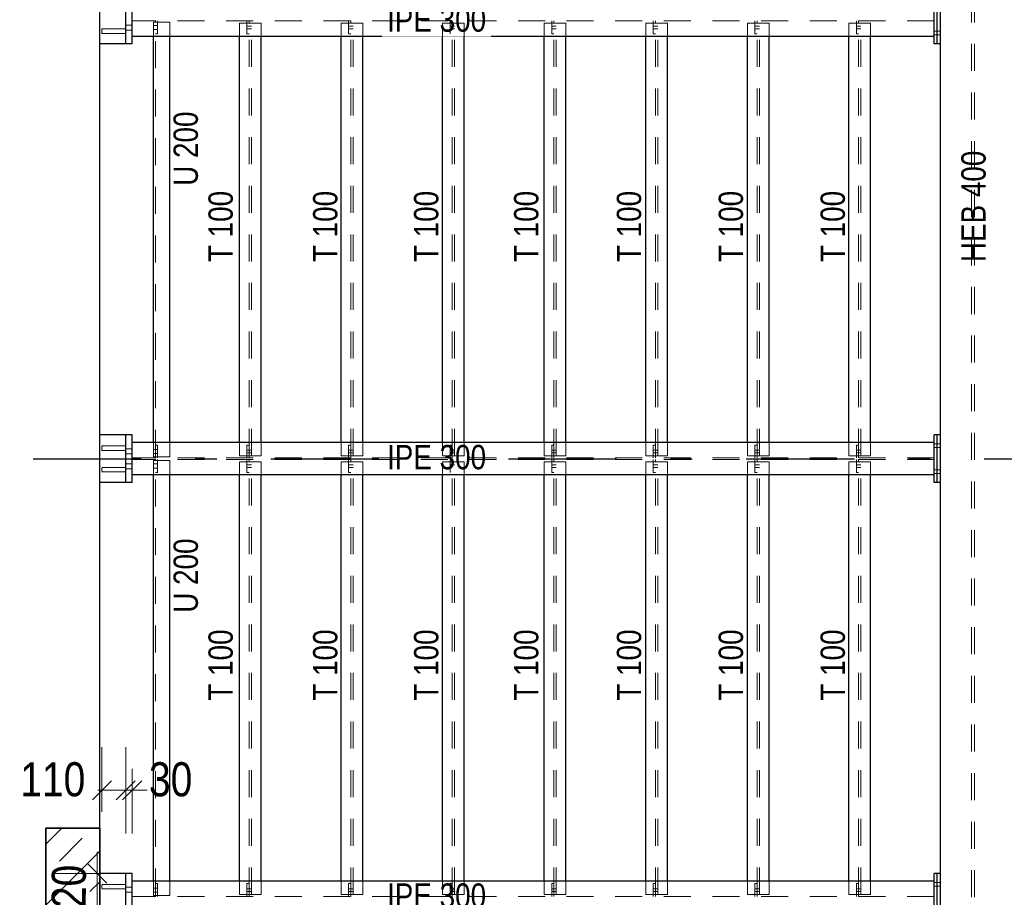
# Model space of a CAD drawing. Header units: millimetres. Extents: x -39 to 84, y 0 to 66.
# Tile 9 of 92: x -21.01 to -16.45, y 24.55 to 28.61. Entities that reach past the tile are written whole.
import ezdxf

# ---------------------------------------------------------------- set-up
doc = ezdxf.new("R2010")
doc.units = ezdxf.units.MM
doc.linetypes.add('DASHDOTX2', pattern=[2, 1, -0.5, 0, -0.5])
doc.linetypes.add('HIDDEN', pattern=[0.375, 0.25, -0.125])
doc.layers.add('Achsen', color=7, linetype='Continuous', lineweight=20)
doc.layers.add('Schraffuren', color=7, linetype='Continuous', lineweight=20)
doc.styles.add('Arial Narrow', font='ARIALN.TTF')
doc.dimstyles.new('Arch_Strakon_dimstyle', dxfattribs={"dimtxt": 15.75, "dimasz": 1, "dimexe": 1.25, "dimexo": 0.0625, "dimgap": 1, "dimtad": 0, "dimdec": 5, "dimzin": 12, "dimdsep": 46, "dimtxsty": 'Arial Narrow', "dimblk": 'Arrowhead_Tick', "dimsah": 1, "dimcen": 0, "dimse1": 1, "dimse2": 1, "dimclrd": 6, "dimclrt": 2, "dimazin": 0, "dimtfac": 1, "dimtdec": 4, "dimtmove": 0, "dimatfit": 3, "dimldrblk": 'NONE', "dimfxl": 1, "dimtvp": 1, "dimtolj": 1, "dimtzin": 0, "dimlwd": 13, "dimarcsym": 2})

# ---------------------------------------------------------------- blocks, each defined once
blk = doc.blocks.new('Arrowhead_Tick')
at = {"color": 0, "linetype": 'Continuous', "lineweight": -2}
for p, q in [((0, 20), (0, -10)), ((-1, 0), (0, 0)), ((10, 0), (0, 0))]:
    blk.add_line(p, q, dxfattribs=at)
at = {"color": 2, "linetype": 'Continuous', "lineweight": 35}
blk.add_line((4.42, 4.42), (-4.42, -4.42), dxfattribs=at)
blk = doc.blocks.new('*D131')
at = {"layer": 'Achsen', "color": 6, "linetype": 'Continuous', "lineweight": 13}
for p, q in [((-20.6371, 25.0411), (-20.6471, 25.0411)), ((-20.6271, 25.0411), (-20.5171, 25.0411)), ((-20.5071, 25.0411), (-20.4971, 25.0411))]:
    blk.add_line(p, q, dxfattribs=at)
at = {"layer": 'Defpoints', "color": 0}
for p in [(-20.5171, 25.0411), (-20.6271, 24.6559), (-20.5171, 24.6559)]:
    blk.add_point(p, dxfattribs=at)
at = {"layer": 'Achsen', "color": 6, "lineweight": 13, "xscale": 0.01, "yscale": 0.01, "zscale": 0.01}
blk.add_blockref('Arrowhead_Tick', (-20.6271, 25.0411), dxfattribs=at)
at = {"layer": 'Achsen', "color": 6, "lineweight": 13, "xscale": 0.01, "yscale": 0.01, "zscale": 0.01, "rotation": 180}
blk.add_blockref('Arrowhead_Tick', (-20.5171, 25.0411), dxfattribs=at)
at = {"layer": 'Achsen', "color": 2, "lineweight": 35, "insert": (-20.8547, 25.0911), "char_height": 0.1575, "attachment_point": 5, "style": 'Arial Narrow'}
blk.add_mtext('\\A1;110', dxfattribs=at)
blk = doc.blocks.new('_None')
blk = doc.blocks.new('*D132')
at = {"layer": 'Achsen', "color": 6, "linetype": 'Continuous', "lineweight": 13}
blk.add_line((-20.6491, 24.446), (-20.649, 24.646), dxfattribs=at)
at = {"layer": 'Defpoints', "color": 0}
for p in [(-20.649, 24.656), (-20.5171, 24.6559), (-20.5174, 24.4359)]:
    blk.add_point(p, dxfattribs=at)
at = {"layer": 'Achsen', "color": 6, "lineweight": 13, "xscale": 0.01, "yscale": 0.01, "zscale": 0.01}
for p, rotation in [((-20.649, 24.656), 89.96093470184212), ((-20.6491, 24.436), 269.9609347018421)]:
    blk.add_blockref('Arrowhead_Tick', p, dxfattribs=dict(at, rotation=rotation))
at = {"layer": 'Achsen', "color": 2, "lineweight": 35, "insert": (-20.7795, 24.5461), "char_height": 0.1575, "attachment_point": 5, "rotation": 89.9609, "style": 'Arial Narrow'}
blk.add_mtext('\\A1;220', dxfattribs=at)
blk = doc.blocks.new('*D133')
at = {"layer": 'Achsen', "color": 6, "linetype": 'Continuous', "lineweight": 13}
for p, q in [((-20.5274, 25.0411), (-20.5374, 25.0411)), ((-20.5174, 25.0411), (-20.4874, 25.0411)), ((-20.4774, 25.0411), (-20.4674, 25.0411))]:
    blk.add_line(p, q, dxfattribs=at)
at = {"layer": 'Defpoints', "color": 0}
for p in [(-20.4874, 25.0411), (-20.5174, 24.4359), (-20.4874, 24.4359)]:
    blk.add_point(p, dxfattribs=at)
at = {"layer": 'Achsen', "color": 6, "lineweight": 13, "xscale": 0.01, "yscale": 0.01, "zscale": 0.01}
blk.add_blockref('Arrowhead_Tick', (-20.5174, 25.0411), dxfattribs=at)
at = {"layer": 'Achsen', "color": 6, "lineweight": 13, "xscale": 0.01, "yscale": 0.01, "zscale": 0.01, "rotation": 180}
blk.add_blockref('Arrowhead_Tick', (-20.4874, 25.0411), dxfattribs=at)
at = {"layer": 'Achsen', "color": 2, "lineweight": 35, "insert": (-20.3094, 25.0911), "char_height": 0.1575, "attachment_point": 5, "style": 'Arial Narrow'}
blk.add_mtext('\\A1;30', dxfattribs=at)

msp = doc.modelspace()

# ---------------------------------------------------------------- hatches: boundary and pattern name
at = {"layer": 'Schraffuren', "lineweight": 13}
h = msp.add_hatch(dxfattribs=at)
h.set_pattern_fill('bB', color=6, scale=0.01, angle=45, style=0, pattern_type=2)
h.set_pattern_definition([(45, (0, 0), (-0.1414214, 0.1414214), [0.15, -0.1]), (45, (-0.07071, 0.07071), (-0.1414214, 0.1414214), [])])
h.paths.add_polyline_path([(-20.8870713, 24.0659239), (-20.6370713, 24.0659239), (-20.6370713, 24.865924), (-20.8870713, 24.865924)])

# ---------------------------------------------------------------- linework, layer by layer
at = {"color": 6, "linetype": 'HIDDEN', "lineweight": 13, "ltscale": 0.5}
for p, q in [((-20.5170713, 28.4958999), (-20.5170713, 28.7158999)), ((-20.6271255, 28.5593729), (-20.6271255, 28.5627816)), ((-20.6271196, 28.5593921), (-20.6271195, 28.5627963)), ((-20.6270976, 28.565069), (-20.6270975, 28.5658643)), ((-20.5170713, 28.5658638), (-20.6270908, 28.5658643)), ((-20.6270841, 28.5658643), (-20.627084, 28.5650611)), ((-20.6270576, 28.5650611), (-20.6270575, 28.5627816)), ((-20.6268889, 28.565069), (-20.626889, 28.5627963)), ((-20.4873713, 28.5823999), (-20.5173713, 28.5824001)), ((-20.4873713, 28.5823999), (-20.5173713, 28.5824001)), ((-20.3885657, 28.5308999), (-20.3885657, 28.5973499)), ((-20.3135649, 28.5973499), (-20.3885649, 28.5973499)), ((-20.3800649, 28.5818499), (-20.3885649, 28.5818499)), ((-20.3800649, 28.5628499), (-20.3885649, 28.5628499)), ((-20.3800657, 28.5973499), (-20.3800657, 28.6023499)), ((-20.3800657, 26.5844499), (-20.3800657, 28.5973499)), ((-20.3700657, 28.5818499), (-20.3800649, 28.5818499)), ((-20.3700657, 28.5628499), (-20.3800649, 28.5628499)), ((-20.3700657, 28.5423499), (-20.3700657, 28.6023499)), ((-20.3135657, 28.5308999), (-20.3135657, 28.5973499)), ((-19.9910657, 28.5308999), (-19.9910657, 28.5923499)), ((-19.8910657, 28.5923499), (-19.9910657, 28.5923499)), ((-19.9565657, 28.5423499), (-19.9565657, 28.6023499)), ((-19.9465657, 28.5783257), (-19.9565657, 28.5783257)), ((-19.9465657, 28.5658611), (-19.9565657, 28.5658612)), ((-19.9465657, 28.5923499), (-19.9465657, 28.6023499)), ((-19.9465657, 26.5894499), (-19.9465657, 28.5923499)), ((-19.9355657, 28.5783258), (-19.9465657, 28.5783257)), ((-19.9355657, 28.5658611), (-19.9465657, 28.5658611)), ((-19.9355657, 26.5894499), (-19.9355657, 28.5923499)), ((-19.8910657, 28.5308999), (-19.8910657, 28.5923499)), ((-19.5210657, 28.5308999), (-19.5210657, 28.5923499)), ((-19.4210657, 28.5923499), (-19.5210657, 28.5923499)), ((-19.4865657, 28.5423499), (-19.4865657, 28.6023499)), ((-19.4765657, 28.5783279), (-19.4865657, 28.5783279)), ((-19.4765657, 28.5658589), (-19.4865657, 28.565859)), ((-19.4765657, 28.5923499), (-19.4765657, 28.6023499)), ((-19.4765657, 26.5894499), (-19.4765657, 28.5923499)), ((-19.4655657, 28.578328), (-19.4765657, 28.5783279)), ((-19.4655657, 28.5658589), (-19.4765657, 28.5658589)), ((-19.4655657, 26.5894499), (-19.4655657, 28.5923499)), ((-19.4210657, 28.5308999), (-19.4210657, 28.5923499)), ((-18.5810657, 28.5308999), (-18.5810657, 28.5923499)), ((-18.4810657, 28.5923499), (-18.5810657, 28.5923499)), ((-18.5465657, 28.5423499), (-18.5465657, 28.6023499)), ((-18.5365657, 28.5783323), (-18.5465657, 28.5783323)), ((-18.5365657, 28.5658545), (-18.5465657, 28.5658546)), ((-18.5365657, 28.5923499), (-18.5365657, 28.6023499)), ((-18.5365657, 26.5894499), (-18.5365657, 28.5923499)), ((-18.5255657, 28.5783324), (-18.5365657, 28.5783323)), ((-18.5255657, 28.5658545), (-18.5365657, 28.5658545)), ((-18.5255657, 26.5894499), (-18.5255657, 28.5923499)), ((-18.4810657, 28.5308999), (-18.4810657, 28.5923499)), ((-18.1110657, 28.5308999), (-18.1110657, 28.5923499)), ((-18.0110657, 28.5923499), (-18.1110657, 28.5923499)), ((-18.0765657, 28.5423499), (-18.0765657, 28.6023499)), ((-18.0665657, 28.5783346), (-18.0765657, 28.5783345)), ((-18.0665657, 28.5658523), (-18.0765657, 28.5658523)), ((-18.0665657, 28.5923499), (-18.0665657, 28.6023499)), ((-18.0665657, 26.5894499), (-18.0665657, 28.5923499)), ((-18.0555657, 28.5783346), (-18.0665657, 28.5783346)), ((-18.0555657, 28.5658522), (-18.0665657, 28.5658523)), ((-18.0555657, 26.5894499), (-18.0555657, 28.5923499)), ((-18.0110657, 28.5308999), (-18.0110657, 28.5923499)), ((-17.6410664, 28.5308999), (-17.6410664, 28.5923499)), ((-17.5410664, 28.5923499), (-17.6410664, 28.5923499)), ((-17.6065664, 28.5423499), (-17.6065664, 28.6023499)), ((-17.5965664, 28.5783368), (-17.6065664, 28.5783367)), ((-17.5965664, 28.5658501), (-17.6065664, 28.5658501)), ((-17.5965664, 28.5923499), (-17.5965664, 28.6023499)), ((-17.5965664, 26.5894499), (-17.5965664, 28.5923499)), ((-17.5855664, 28.5783368), (-17.5965664, 28.5783368)), ((-17.5855664, 28.56585), (-17.5965664, 28.5658501)), ((-17.5855664, 26.5894499), (-17.5855664, 28.5923499)), ((-17.5410664, 28.5308999), (-17.5410664, 28.5923499)), ((-17.1710649, 28.5308999), (-17.1710649, 28.5923499)), ((-17.0710649, 28.5923499), (-17.1710649, 28.5923499)), ((-17.1365649, 28.5423499), (-17.1365649, 28.6023499)), ((-17.1265649, 28.578339), (-17.1365649, 28.5783389)), ((-17.1265649, 28.5658479), (-17.1365649, 28.5658479)), ((-17.1265649, 28.5923499), (-17.1265649, 28.6023499)), ((-17.1265649, 26.5894499), (-17.1265649, 28.5923499)), ((-17.1155649, 28.578339), (-17.1265649, 28.578339)), ((-17.1155649, 28.5658478), (-17.1265649, 28.5658479)), ((-17.1155649, 26.5894499), (-17.1155649, 28.5923499)), ((-17.0710649, 28.5308999), (-17.0710649, 28.5923499)), ((-20.6271255, 28.5553539), (-20.6271255, 28.5593729)), ((-20.6271255, 28.5513365), (-20.6271255, 28.5553539)), ((-20.6271255, 28.5479471), (-20.6271255, 28.5513365)), ((-20.6271197, 28.5479323), (-20.6271197, 28.5513365)), ((-20.6270991, 28.5448643), (-20.627099, 28.5456596)), ((-20.5170713, 28.5448638), (-20.6270909, 28.5448643)), ((-20.6270828, 28.5456676), (-20.6270827, 28.5448643)), ((-20.6270573, 28.5479471), (-20.6270573, 28.5456676)), ((-20.6268893, 28.5479323), (-20.6268894, 28.5456596)), ((-20.4873713, 28.5593999), (-20.5173713, 28.5594001)), ((-20.4873713, 28.5593999), (-20.5173713, 28.5594001)), ((-20.3700657, 28.5423499), (-20.3800657, 28.5423499)), ((-19.9465657, 28.5423499), (-19.9565657, 28.5423499)), ((-19.4765657, 28.5423499), (-19.4865657, 28.5423499)), ((-19.0065657, 28.5423499), (-19.0165657, 28.5423499)), ((-18.5365657, 28.5423499), (-18.5465657, 28.5423499)), ((-18.0665657, 28.5423499), (-18.0765657, 28.5423499)), ((-17.5965664, 28.5423499), (-17.6065664, 28.5423499)), ((-17.1265649, 28.5423499), (-17.1365649, 28.5423499)), ((-16.7623713, 28.5543999), (-16.7773713, 28.5543999)), ((-16.7623713, 28.5373999), (-16.7773713, 28.5373999)), ((-16.7473713, 28.5543999), (-16.7623713, 28.5543999)), ((-16.7473713, 28.5373999), (-16.7623713, 28.5373999)), ((-20.5170713, 26.4658999), (-20.5170713, 26.6858999)), ((-20.3885657, 26.5844499), (-20.3885657, 26.6508999)), ((-20.3135657, 26.5844499), (-20.3135657, 26.6508999)), ((-19.9910657, 26.5894499), (-19.9910657, 26.6508999)), ((-19.8910657, 26.5894499), (-19.8910657, 26.6508999)), ((-19.5210657, 26.5894499), (-19.5210657, 26.6508999)), ((-19.4210657, 26.5894499), (-19.4210657, 26.6508999)), ((-18.5810657, 26.5894499), (-18.5810657, 26.6508999)), ((-18.4810657, 26.5894499), (-18.4810657, 26.6508999)), ((-18.1110657, 26.5894499), (-18.1110657, 26.6508999)), ((-18.0110657, 26.5894499), (-18.0110657, 26.6508999)), ((-17.6410664, 26.5894499), (-17.6410664, 26.6508999)), ((-17.5410664, 26.5894499), (-17.5410664, 26.6508999)), ((-17.1710649, 26.5894499), (-17.1710649, 26.6508999)), ((-17.0710649, 26.5894499), (-17.0710649, 26.6508999)), ((-20.6271461, 26.6179323), (-20.6271461, 26.6213365)), ((-20.627146, 26.6293921), (-20.6271459, 26.6327962)), ((-20.6271173, 26.6293728), (-20.6271173, 26.6327815)), ((-20.6271173, 26.6253539), (-20.6271173, 26.6293728)), ((-20.6271173, 26.6213365), (-20.6271173, 26.6253539)), ((-20.6271173, 26.617947), (-20.6271173, 26.6213365)), ((-20.6270918, 26.6148643), (-20.6270918, 26.6156596)), ((-20.6270904, 26.635069), (-20.6270903, 26.6358643)), ((-20.5170713, 26.6148638), (-20.6270904, 26.6148643)), ((-20.5170713, 26.6358637), (-20.6270903, 26.6358643)), ((-20.6270903, 26.6358643), (-20.6270902, 26.635061)), ((-20.627089, 26.6156675), (-20.627089, 26.6148643)), ((-20.627028, 26.635061), (-20.6270279, 26.6327815)), ((-20.6270277, 26.617947), (-20.6270277, 26.6156675)), ((-20.6269372, 26.6179323), (-20.6269373, 26.6156595)), ((-20.6269368, 26.635069), (-20.6269369, 26.6327962)), ((-20.4873713, 26.6223999), (-20.5173713, 26.6224001)), ((-20.4873713, 26.6223999), (-20.5173713, 26.6224001)), ((-20.3800649, 26.6189499), (-20.3885649, 26.6189499)), ((-20.3700657, 26.6394499), (-20.3800657, 26.6394499)), ((-20.3700657, 26.6189499), (-20.3800649, 26.6189499)), ((-20.3700657, 26.5794499), (-20.3700657, 26.6394499)), ((-19.9565657, 26.5794499), (-19.9565657, 26.6394499)), ((-19.9465657, 26.6394499), (-19.9565657, 26.6394499)), ((-19.9465657, 26.6154499), (-19.9565657, 26.6154499)), ((-19.9465657, 26.6034499), (-19.9565657, 26.6034499)), ((-19.9355657, 26.6154498), (-19.9465657, 26.6154499)), ((-19.9355657, 26.6034498), (-19.9465657, 26.6034499)), ((-19.4865657, 26.5794499), (-19.4865657, 26.6394499)), ((-19.4765657, 26.6394499), (-19.4865657, 26.6394499)), ((-19.4765657, 26.6154477), (-19.4865657, 26.6154477)), ((-19.4765657, 26.6034477), (-19.4865657, 26.6034477)), ((-19.4655657, 26.6154476), (-19.4765657, 26.6154477)), ((-19.4655657, 26.6034476), (-19.4765657, 26.6034477)), ((-18.5465657, 26.5794499), (-18.5465657, 26.6394499)), ((-18.5365657, 26.6394499), (-18.5465657, 26.6394499)), ((-18.5365657, 26.6154433), (-18.5465657, 26.6154433)), ((-18.5365657, 26.6034433), (-18.5465657, 26.6034433)), ((-18.5255657, 26.6154432), (-18.5365657, 26.6154433)), ((-18.5255657, 26.6034432), (-18.5365657, 26.6034433)), ((-18.0765657, 26.5794499), (-18.0765657, 26.6394499)), ((-18.0665657, 26.6394499), (-18.0765657, 26.6394499)), ((-18.0665657, 26.6154411), (-18.0765657, 26.6154411)), ((-18.0665657, 26.6034411), (-18.0765657, 26.6034411)), ((-18.0555657, 26.615441), (-18.0665657, 26.6154411)), ((-18.0555657, 26.603441), (-18.0665657, 26.6034411)), ((-17.6065664, 26.5794499), (-17.6065664, 26.6394499)), ((-17.5965664, 26.6394499), (-17.6065664, 26.6394499)), ((-17.5965664, 26.6154389), (-17.6065664, 26.6154389)), ((-17.5965664, 26.6034389), (-17.6065664, 26.6034389)), ((-17.5855664, 26.6154388), (-17.5965664, 26.6154389)), ((-17.5855664, 26.6034388), (-17.5965664, 26.6034389)), ((-17.1365649, 26.5794499), (-17.1365649, 26.6394499)), ((-17.1265649, 26.6394499), (-17.1365649, 26.6394499)), ((-17.1265649, 26.6154367), (-17.1365649, 26.6154367)), ((-17.1265649, 26.6034367), (-17.1365649, 26.6034367)), ((-17.1155649, 26.6154366), (-17.1265649, 26.6154367)), ((-17.1155649, 26.6034366), (-17.1265649, 26.6034367)), ((-16.7623713, 26.6443999), (-16.7773713, 26.6443999)), ((-16.7623713, 26.6273999), (-16.7773713, 26.6273999)), ((-16.7473713, 26.6443999), (-16.7623713, 26.6443999)), ((-16.7473713, 26.6273999), (-16.7623713, 26.6273999)), ((-20.4873713, 26.5993999), (-20.5173713, 26.5994001)), ((-20.4873713, 26.5993999), (-20.5173713, 26.5994001)), ((-20.3885657, 26.5008999), (-20.3885657, 26.5673499)), ((-20.3800649, 26.5999499), (-20.3885649, 26.5999499)), ((-20.3135649, 26.5844499), (-20.3885649, 26.5844499)), ((-20.3135649, 26.5673499), (-20.3885649, 26.5673499)), ((-20.3800657, 26.5794499), (-20.3800657, 26.5844499)), ((-20.3800657, 26.5673499), (-20.3800657, 26.5723499)), ((-20.3800657, 24.5544499), (-20.3800657, 26.5673499)), ((-20.3700657, 26.5999499), (-20.3800649, 26.5999499)), ((-20.3700657, 26.5123499), (-20.3700657, 26.5723499)), ((-20.3135657, 26.5008999), (-20.3135657, 26.5673499)), ((-19.8910657, 26.5894499), (-19.9910657, 26.5894499)), ((-19.9910657, 26.5008999), (-19.9910657, 26.5623499)), ((-19.8910657, 26.5623499), (-19.9910657, 26.5623499)), ((-19.9565657, 26.5123499), (-19.9565657, 26.5723499)), ((-19.9465657, 26.5794499), (-19.9465657, 26.5894499)), ((-19.9465657, 26.5623499), (-19.9465657, 26.5723499)), ((-19.9465657, 24.5594499), (-19.9465657, 26.5623499)), ((-19.9355657, 24.5594499), (-19.9355657, 26.5623499)), ((-19.8910657, 26.5008999), (-19.8910657, 26.5623499)), ((-19.4210657, 26.5894499), (-19.5210657, 26.5894499)), ((-19.5210657, 26.5008999), (-19.5210657, 26.5623499)), ((-19.4210657, 26.5623499), (-19.5210657, 26.5623499)), ((-19.4865657, 26.5123499), (-19.4865657, 26.5723499)), ((-19.4765657, 26.5794499), (-19.4765657, 26.5894499)), ((-19.4765657, 26.5623499), (-19.4765657, 26.5723499)), ((-19.4765657, 24.5594499), (-19.4765657, 26.5623499)), ((-19.4655657, 24.5594499), (-19.4655657, 26.5623499)), ((-19.4210657, 26.5008999), (-19.4210657, 26.5623499)), ((-18.4810657, 26.5894499), (-18.5810657, 26.5894499)), ((-18.5810657, 26.5008999), (-18.5810657, 26.5623499)), ((-18.4810657, 26.5623499), (-18.5810657, 26.5623499)), ((-18.5465657, 26.5123499), (-18.5465657, 26.5723499)), ((-18.5365657, 26.5794499), (-18.5365657, 26.5894499)), ((-18.5365657, 26.5623499), (-18.5365657, 26.5723499)), ((-18.5365657, 24.5594499), (-18.5365657, 26.5623499)), ((-18.5255657, 24.5594499), (-18.5255657, 26.5623499)), ((-18.4810657, 26.5008999), (-18.4810657, 26.5623499)), ((-18.0110657, 26.5894499), (-18.1110657, 26.5894499)), ((-18.1110657, 26.5008999), (-18.1110657, 26.5623499)), ((-18.0110657, 26.5623499), (-18.1110657, 26.5623499)), ((-18.0765657, 26.5123499), (-18.0765657, 26.5723499)), ((-18.0665657, 26.5794499), (-18.0665657, 26.5894499)), ((-18.0665657, 26.5623499), (-18.0665657, 26.5723499)), ((-18.0665657, 24.5594499), (-18.0665657, 26.5623499)), ((-18.0555657, 24.5594499), (-18.0555657, 26.5623499)), ((-18.0110657, 26.5008999), (-18.0110657, 26.5623499)), ((-17.5410664, 26.5894499), (-17.6410664, 26.5894499)), ((-17.6410664, 26.5008999), (-17.6410664, 26.5623499)), ((-17.5410664, 26.5623499), (-17.6410664, 26.5623499)), ((-17.6065664, 26.5123499), (-17.6065664, 26.5723499)), ((-17.5965664, 26.5794499), (-17.5965664, 26.5894499)), ((-17.5965664, 26.5623499), (-17.5965664, 26.5723499)), ((-17.5965664, 24.5594499), (-17.5965664, 26.5623499)), ((-17.5855664, 24.5594499), (-17.5855664, 26.5623499)), ((-17.5410664, 26.5008999), (-17.5410664, 26.5623499)), ((-17.0710649, 26.5894499), (-17.1710649, 26.5894499)), ((-17.1710649, 26.5008999), (-17.1710649, 26.5623499)), ((-17.0710649, 26.5623499), (-17.1710649, 26.5623499)), ((-17.1365649, 26.5123499), (-17.1365649, 26.5723499)), ((-17.1265649, 26.5794499), (-17.1265649, 26.5894499)), ((-17.1265649, 26.5623499), (-17.1265649, 26.5723499)), ((-17.1265649, 24.5594499), (-17.1265649, 26.5623499)), ((-17.1155649, 24.5594499), (-17.1155649, 26.5623499)), ((-17.0710649, 26.5008999), (-17.0710649, 26.5623499)), ((-20.6271475, 26.5179323), (-20.6271474, 26.5213365)), ((-20.6271473, 26.5293921), (-20.6271473, 26.5327963)), ((-20.6271169, 26.5293729), (-20.6271169, 26.5327816)), ((-20.6271169, 26.5253539), (-20.6271169, 26.5293729)), ((-20.6271169, 26.5213365), (-20.6271169, 26.5253539)), ((-20.6271168, 26.5179471), (-20.6271169, 26.5213365)), ((-20.6270991, 26.5148643), (-20.627099, 26.5156596)), ((-20.6270976, 26.535069), (-20.6270975, 26.5358643)), ((-20.5170713, 26.5148638), (-20.6270909, 26.5148643)), ((-20.5170713, 26.5358638), (-20.6270908, 26.5358643)), ((-20.6270841, 26.5358643), (-20.627084, 26.5350611)), ((-20.6270828, 26.5156676), (-20.6270827, 26.5148643)), ((-20.6270264, 26.5350611), (-20.6270264, 26.5327816)), ((-20.6270262, 26.5179471), (-20.6270261, 26.5156676)), ((-20.6269397, 26.5179323), (-20.6269398, 26.5156596)), ((-20.6269393, 26.535069), (-20.6269393, 26.5327963)), ((-20.4873713, 26.5523999), (-20.5173713, 26.5524001)), ((-20.4873713, 26.5523999), (-20.5173713, 26.5524001)), ((-20.4873713, 26.5293999), (-20.5173713, 26.5294001)), ((-20.4873713, 26.5293999), (-20.5173713, 26.5294001)), ((-20.3800649, 26.5518499), (-20.3885649, 26.5518499)), ((-20.3800649, 26.5328499), (-20.3885649, 26.5328499)), ((-20.3700657, 26.5123499), (-20.3800657, 26.5123499)), ((-20.3700657, 26.5518499), (-20.3800649, 26.5518499)), ((-20.3700657, 26.5328499), (-20.3800649, 26.5328499)), ((-19.9465657, 26.5483257), (-19.9565657, 26.5483257)), ((-19.9465657, 26.5358611), (-19.9565657, 26.5358612)), ((-19.9465657, 26.5123499), (-19.9565657, 26.5123499)), ((-19.9355657, 26.5483258), (-19.9465657, 26.5483257)), ((-19.9355657, 26.5358611), (-19.9465657, 26.5358611)), ((-19.4765657, 26.5483279), (-19.4865657, 26.5483279)), ((-19.4765657, 26.5358589), (-19.4865657, 26.535859)), ((-19.4765657, 26.5123499), (-19.4865657, 26.5123499)), ((-19.4655657, 26.548328), (-19.4765657, 26.5483279)), ((-19.4655657, 26.5358589), (-19.4765657, 26.5358589)), ((-19.0065657, 26.5358567), (-19.0165657, 26.5358568)), ((-19.0065657, 26.5123499), (-19.0165657, 26.5123499)), ((-18.9955657, 26.5358567), (-19.0065657, 26.5358567)), ((-18.5365657, 26.5483323), (-18.5465657, 26.5483323)), ((-18.5365657, 26.5358545), (-18.5465657, 26.5358546)), ((-18.5365657, 26.5123499), (-18.5465657, 26.5123499)), ((-18.5255657, 26.5483324), (-18.5365657, 26.5483323)), ((-18.5255657, 26.5358545), (-18.5365657, 26.5358545)), ((-18.0665657, 26.5483346), (-18.0765657, 26.5483345)), ((-18.0665657, 26.5358523), (-18.0765657, 26.5358523)), ((-18.0665657, 26.5123499), (-18.0765657, 26.5123499)), ((-18.0555657, 26.5483346), (-18.0665657, 26.5483346)), ((-18.0555657, 26.5358522), (-18.0665657, 26.5358523)), ((-17.5965664, 26.5483368), (-17.6065664, 26.5483367)), ((-17.5965664, 26.5358501), (-17.6065664, 26.5358501)), ((-17.5965664, 26.5123499), (-17.6065664, 26.5123499)), ((-17.5855664, 26.5483368), (-17.5965664, 26.5483368)), ((-17.5855664, 26.53585), (-17.5965664, 26.5358501)), ((-17.1265649, 26.548339), (-17.1365649, 26.5483389)), ((-17.1265649, 26.5358479), (-17.1365649, 26.5358479)), ((-17.1265649, 26.5123499), (-17.1365649, 26.5123499)), ((-17.1155649, 26.548339), (-17.1265649, 26.548339)), ((-17.1155649, 26.5358478), (-17.1265649, 26.5358479)), ((-16.7623713, 26.5243999), (-16.7773713, 26.5243999)), ((-16.7473713, 26.5243999), (-16.7623713, 26.5243999)), ((-16.7623713, 26.5073999), (-16.7773713, 26.5073999)), ((-16.7473713, 26.5073999), (-16.7623713, 26.5073999)), ((-20.6270721, 24.6558999), (-20.6271729, 24.6558999)), ((-20.5170713, 24.4358999), (-20.5170713, 24.6558999)), ((-20.6271737, 24.5993921), (-20.6271737, 24.6027962)), ((-20.6271087, 24.5993728), (-20.6271087, 24.6027815)), ((-20.6271087, 24.5953539), (-20.6271087, 24.5993728)), ((-20.6270904, 24.605069), (-20.6270903, 24.6058643)), ((-20.5170713, 24.6058637), (-20.6270903, 24.6058643)), ((-20.6270903, 24.6058643), (-20.6270902, 24.605061)), ((-20.6269968, 24.605061), (-20.6269968, 24.6027815)), ((-20.6269871, 24.605069), (-20.6269872, 24.6027962)), ((-20.3885657, 24.5544499), (-20.3885657, 24.6208999)), ((-20.3700657, 24.6094499), (-20.3800657, 24.6094499)), ((-20.3700657, 24.5494499), (-20.3700657, 24.6094499)), ((-20.3135657, 24.5544499), (-20.3135657, 24.6208999)), ((-19.9910657, 24.5594499), (-19.9910657, 24.6208999)), ((-19.9565657, 24.5494499), (-19.9565657, 24.6094499)), ((-19.9465657, 24.6094499), (-19.9565657, 24.6094499)), ((-19.8910657, 24.5594499), (-19.8910657, 24.6208999)), ((-19.5210657, 24.5594499), (-19.5210657, 24.6208999)), ((-19.4865657, 24.5494499), (-19.4865657, 24.6094499)), ((-19.4765657, 24.6094499), (-19.4865657, 24.6094499)), ((-19.4210657, 24.5594499), (-19.4210657, 24.6208999)), ((-18.5810657, 24.5594499), (-18.5810657, 24.6208999)), ((-18.5465657, 24.5494499), (-18.5465657, 24.6094499)), ((-18.5365657, 24.6094499), (-18.5465657, 24.6094499)), ((-18.4810657, 24.5594499), (-18.4810657, 24.6208999)), ((-18.1110657, 24.5594499), (-18.1110657, 24.6208999)), ((-18.0765657, 24.5494499), (-18.0765657, 24.6094499)), ((-18.0665657, 24.6094499), (-18.0765657, 24.6094499)), ((-18.0110657, 24.5594499), (-18.0110657, 24.6208999)), ((-17.6410664, 24.5594499), (-17.6410664, 24.6208999)), ((-17.6065664, 24.5494499), (-17.6065664, 24.6094499)), ((-17.5965664, 24.6094499), (-17.6065664, 24.6094499)), ((-17.5410664, 24.5594499), (-17.5410664, 24.6208999)), ((-17.1710649, 24.5594499), (-17.1710649, 24.6208999)), ((-17.1365649, 24.5494499), (-17.1365649, 24.6094499)), ((-17.1265649, 24.6094499), (-17.1365649, 24.6094499)), ((-17.0710649, 24.5594499), (-17.0710649, 24.6208999)), ((-16.7623713, 24.6143999), (-16.7773713, 24.6143999)), ((-16.7473713, 24.6143999), (-16.7623713, 24.6143999)), ((-20.6271739, 24.5879323), (-20.6271738, 24.5913365)), ((-20.6271087, 24.5913365), (-20.6271087, 24.5953539)), ((-20.6271086, 24.587947), (-20.6271087, 24.5913365)), ((-20.6270918, 24.5848643), (-20.6270918, 24.5856596)), ((-20.5170713, 24.5848638), (-20.6270904, 24.5848643)), ((-20.627089, 24.5856675), (-20.627089, 24.5848643)), ((-20.6269966, 24.587947), (-20.6269966, 24.5856675)), ((-20.6269876, 24.5879323), (-20.6269876, 24.5856595)), ((-20.4873713, 24.5923999), (-20.5173713, 24.5924001)), ((-20.4873713, 24.5923999), (-20.5173713, 24.5924001)), ((-20.4873713, 24.5693999), (-20.5173713, 24.5694001)), ((-20.4873713, 24.5693999), (-20.5173713, 24.5694001)), ((-20.3800649, 24.5889499), (-20.3885649, 24.5889499)), ((-20.3800649, 24.5699499), (-20.3885649, 24.5699499)), ((-20.3135649, 24.5544499), (-20.3885649, 24.5544499)), ((-20.3800657, 24.5494499), (-20.3800657, 24.5544499)), ((-20.3700657, 24.5889499), (-20.3800649, 24.5889499)), ((-20.3700657, 24.5699499), (-20.3800649, 24.5699499)), ((-19.8910657, 24.5594499), (-19.9910657, 24.5594499)), ((-19.9465657, 24.5854499), (-19.9565657, 24.5854499)), ((-19.9465657, 24.5734499), (-19.9565657, 24.5734499)), ((-19.9355657, 24.5854498), (-19.9465657, 24.5854499)), ((-19.9355657, 24.5734498), (-19.9465657, 24.5734499)), ((-19.9465657, 24.5494499), (-19.9465657, 24.5594499)), ((-19.4210657, 24.5594499), (-19.5210657, 24.5594499)), ((-19.4765657, 24.5854477), (-19.4865657, 24.5854477)), ((-19.4765657, 24.5734477), (-19.4865657, 24.5734477)), ((-19.4655657, 24.5854476), (-19.4765657, 24.5854477)), ((-19.4655657, 24.5734476), (-19.4765657, 24.5734477)), ((-19.4765657, 24.5494499), (-19.4765657, 24.5594499)), ((-18.4810657, 24.5594499), (-18.5810657, 24.5594499)), ((-18.5365657, 24.5854433), (-18.5465657, 24.5854433)), ((-18.5365657, 24.5734433), (-18.5465657, 24.5734433)), ((-18.5255657, 24.5854432), (-18.5365657, 24.5854433)), ((-18.5255657, 24.5734432), (-18.5365657, 24.5734433)), ((-18.5365657, 24.5494499), (-18.5365657, 24.5594499)), ((-18.0110657, 24.5594499), (-18.1110657, 24.5594499)), ((-18.0665657, 24.5854411), (-18.0765657, 24.5854411)), ((-18.0665657, 24.5734411), (-18.0765657, 24.5734411)), ((-18.0555657, 24.585441), (-18.0665657, 24.5854411)), ((-18.0555657, 24.573441), (-18.0665657, 24.5734411)), ((-18.0665657, 24.5494499), (-18.0665657, 24.5594499)), ((-17.5410664, 24.5594499), (-17.6410664, 24.5594499)), ((-17.5965664, 24.5854389), (-17.6065664, 24.5854389)), ((-17.5965664, 24.5734389), (-17.6065664, 24.5734389)), ((-17.5855664, 24.5854388), (-17.5965664, 24.5854389)), ((-17.5855664, 24.5734388), (-17.5965664, 24.5734389)), ((-17.5965664, 24.5494499), (-17.5965664, 24.5594499)), ((-17.0710649, 24.5594499), (-17.1710649, 24.5594499)), ((-17.1265649, 24.5854367), (-17.1365649, 24.5854367)), ((-17.1265649, 24.5734367), (-17.1365649, 24.5734367)), ((-17.1155649, 24.5854366), (-17.1265649, 24.5854367)), ((-17.1155649, 24.5734366), (-17.1265649, 24.5734367)), ((-17.1265649, 24.5494499), (-17.1265649, 24.5594499)), ((-16.7623713, 24.5973999), (-16.7773713, 24.5973999)), ((-16.7473713, 24.5973999), (-16.7623713, 24.5973999))]:
    msp.add_line(p, q, dxfattribs=at)
at = {"color": 3, "linetype": 'Continuous', "lineweight": 25}
for p, q in [((-16.7623713, 28.4958999), (-16.7623713, 28.7158999)), ((-16.7474655, 28.4958999), (-16.7474655, 28.7158999)), ((-20.4873713, 28.5308999), (-20.4873713, 28.6808999)), ((-16.7773713, 28.5308999), (-16.7773713, 28.6808999)), ((-20.4873713, 26.5008999), (-20.4873713, 26.6508999)), ((-16.7773713, 26.5008999), (-16.7773713, 26.6508999)), ((-16.7623713, 26.4658999), (-16.7623713, 26.6858999)), ((-16.7474655, 26.4658999), (-16.7474655, 26.6858999)), ((-16.7623713, 24.4358999), (-16.7623713, 24.6558999)), ((-16.7474655, 24.4358999), (-16.7474655, 24.6558999)), ((-20.4873713, 24.4708999), (-20.4873713, 24.6208999)), ((-16.7773713, 24.4708999), (-16.7773713, 24.6208999))]:
    msp.add_line(p, q, dxfattribs=at)
at = {"color": 2, "linetype": 'Continuous', "lineweight": 35}
for p, q in [((-20.8870713, 24.0659239), (-20.8870713, 24.865924)), ((-20.6370713, 24.865924), (-20.8870713, 24.865924)), ((-20.6370713, 24.0659239), (-20.6370713, 24.865924))]:
    msp.add_line(p, q, dxfattribs=at)
at = {"layer": 'Achsen', "color": 3, "linetype": 'Continuous', "lineweight": 25}
for p, q in [((-20.6370713, 24.865924), (-20.6370713, 35.2759035)), ((-20.5173713, 28.4958999), (-20.5173713, 28.7158999)), ((-20.4873713, 28.4958999), (-20.4873713, 28.5308999)), ((-16.7773713, 28.5308999), (-20.4873713, 28.5308999)), ((-20.3885657, 26.6508999), (-20.3885657, 28.5308999)), ((-20.3135657, 26.6508999), (-20.3135657, 28.5308999)), ((-19.9910657, 26.6508999), (-19.9910657, 28.5308999)), ((-19.8910657, 26.6508999), (-19.8910657, 28.5308999)), ((-19.5210657, 26.6508999), (-19.5210657, 28.5308999)), ((-19.4210657, 26.6508999), (-19.4210657, 28.5308999)), ((-18.5810657, 26.6508999), (-18.5810657, 28.5308999)), ((-18.4810657, 26.6508999), (-18.4810657, 28.5308999)), ((-18.1110657, 26.6508999), (-18.1110657, 28.5308999)), ((-18.0110657, 26.6508999), (-18.0110657, 28.5308999)), ((-17.6410664, 26.6508999), (-17.6410664, 28.5308999)), ((-17.5410664, 26.6508999), (-17.5410664, 28.5308999)), ((-17.1710649, 26.6508999), (-17.1710649, 28.5308999)), ((-17.0710649, 26.6508999), (-17.0710649, 28.5308999)), ((-16.7773713, 28.4958999), (-16.7773713, 28.5308999)), ((-20.5173713, 28.4958999), (-20.6370713, 28.4958999)), ((-20.4873713, 28.4958999), (-20.5173713, 28.4958999)), ((-16.7623713, 28.4958999), (-16.7773713, 28.4958999)), ((-16.7473713, 28.4958999), (-16.7623713, 28.4958999)), ((-16.7474655, 26.6858999), (-16.7474655, 28.4958999)), ((-20.5173713, 26.6858999), (-20.6370713, 26.6858999)), ((-20.5173713, 26.4658999), (-20.5173713, 26.6858999)), ((-20.4873713, 26.6858999), (-20.5173713, 26.6858999)), ((-20.4873713, 26.6508999), (-20.4873713, 26.6858999)), ((-16.7773713, 26.6508999), (-16.7773713, 26.6858999)), ((-16.7623713, 26.6858999), (-16.7773713, 26.6858999)), ((-16.7473713, 26.6858999), (-16.7623713, 26.6858999)), ((-20.4873713, 26.4658999), (-20.4873713, 26.5008999)), ((-16.7773713, 26.5008999), (-20.4873713, 26.5008999)), ((-20.3885657, 24.6208999), (-20.3885657, 26.5008999)), ((-20.3135657, 24.6208999), (-20.3135657, 26.5008999)), ((-19.9910657, 24.6208999), (-19.9910657, 26.5008999)), ((-19.8910657, 24.6208999), (-19.8910657, 26.5008999)), ((-19.5210657, 24.6208999), (-19.5210657, 26.5008999)), ((-19.4210657, 24.6208999), (-19.4210657, 26.5008999)), ((-18.5810657, 24.6208999), (-18.5810657, 26.5008999)), ((-18.4810657, 24.6208999), (-18.4810657, 26.5008999)), ((-18.1110657, 24.6208999), (-18.1110657, 26.5008999)), ((-18.0110657, 24.6208999), (-18.0110657, 26.5008999)), ((-17.6410664, 24.6208999), (-17.6410664, 26.5008999)), ((-17.5410664, 24.6208999), (-17.5410664, 26.5008999)), ((-17.1710649, 24.6208999), (-17.1710649, 26.5008999)), ((-17.0710649, 24.6208999), (-17.0710649, 26.5008999)), ((-16.7773713, 26.4658999), (-16.7773713, 26.5008999)), ((-20.5173713, 26.4658999), (-20.6370713, 26.4658999)), ((-20.4873713, 26.4658999), (-20.5173713, 26.4658999)), ((-16.7623713, 26.4658999), (-16.7773713, 26.4658999)), ((-16.7473713, 26.4658999), (-16.7623713, 26.4658999)), ((-16.7474655, 24.6558999), (-16.7474655, 26.4658999)), ((-20.6271729, 24.6558999), (-20.6370713, 24.6558999)), ((-20.5173713, 24.6558999), (-20.6270721, 24.6558999)), ((-20.5173713, 24.4358999), (-20.5173713, 24.6558999)), ((-20.4873713, 24.6558999), (-20.5173713, 24.6558999)), ((-20.4873713, 24.6208999), (-20.4873713, 24.6558999)), ((-16.7773713, 24.6208999), (-16.7773713, 24.6558999)), ((-16.7623713, 24.6558999), (-16.7773713, 24.6558999)), ((-16.7473713, 24.6558999), (-16.7623713, 24.6558999))]:
    msp.add_line(p, q, dxfattribs=at)
at = {"layer": 'Achsen', "color": 3, "linetype": 'DASHDOTX2', "lineweight": 25, "ltscale": 0.5}
msp.add_line((-25.3461834, 26.5758917), (-13.9133285, 26.5758917), dxfattribs=at)

# ---------------------------------------------------------------- texts
at = {"color": 3, "lineweight": 25, "style": 'Arial Narrow'}
for s, p in [('U 200', (-20.1834009, 27.8392237)), ('T 100', (-20.0220566, 27.4862036)), ('T 100', (-19.5380234, 27.4862036)), ('T 100', (-19.0709739, 27.4862036)), ('T 100', (-18.6081703, 27.4862036)), ('T 100', (-18.1326289, 27.4862036)), ('T 100', (-17.6613335, 27.4862036)), ('T 100', (-17.1900381, 27.4862036)), ('U 200', (-20.1834009, 25.8630208)), ('T 100', (-20.0220566, 25.4562036)), ('T 100', (-19.5380234, 25.4562036)), ('T 100', (-19.0709739, 25.4562036)), ('T 100', (-18.6081703, 25.4562036)), ('T 100', (-18.1326289, 25.4562036)), ('T 100', (-17.6613335, 25.4562036)), ('T 100', (-17.1900381, 25.4562036))]:
    msp.add_text(s, height=0.1125, rotation=90, dxfattribs=at).set_placement(p)
at = {"color": 3, "lineweight": 25, "char_height": 0.1125, "attachment_point": 7, "line_spacing_factor": 0.9, "style": 'Arial Narrow', "bg_fill": 3, "box_fill_scale": 1.2, "bg_fill_color": 256, "bg_fill_true_color": 13158600, "bg_fill_transparency": 0}
for insert in [(-19.3085214, 28.5508703), (-19.3085214, 24.4960312)]:
    msp.add_mtext('IPE 300', dxfattribs=dict(at, insert=insert))
at = {"color": 3, "lineweight": 25, "insert": (-16.5371894, 27.4862036), "char_height": 0.1125, "attachment_point": 7, "rotation": 90, "line_spacing_factor": 0.9, "style": 'Arial Narrow', "bg_fill": 3, "box_fill_scale": 1.2, "bg_fill_color": 256, "bg_fill_true_color": 13158600, "bg_fill_transparency": 0}
msp.add_mtext('HEB 400', dxfattribs=at)

# ---------------------------------------------------------------- dimensions: what is measured, and where the dimension line sits
at = {"layer": 'Achsen', "lineweight": 35}
for base, p1, p2, text, override, picture, middle in [((-20.5170713, 25.0410883), (-20.6270721, 24.6558999), (-20.5170713, 24.6558999), '110', {"dimscale": 0.01, "dimtxt": 15.75, "dimasz": 1, "dimgap": 5, "dimtad": 1, "dimjust": 0, "dimtih": 0, "dimtoh": 0, "dimdec": 3, "dimdsep": 46, "dimtxsty": 'Arial Narrow', "dimclrd": 6, "dimclrt": 2, "dimtix": 0, "dimtofl": 255, "dimtmove": 2, "dimatfit": 2, "dimfxl": 0, "dimfxlon": 0, "dimtvp": 31.746032, "dimlwd": 13}, '*D131', (-20.8546596, 25.0910883)), ((-20.4873713, 25.0410883), (-20.5173713, 24.4358999), (-20.4873713, 24.4358999), '30', {"dimscale": 0.01, "dimtxt": 15.75, "dimasz": 1, "dimgap": 5, "dimtad": 1, "dimjust": 4, "dimtih": 0, "dimtoh": 0, "dimdec": 3, "dimdsep": 46, "dimtxsty": 'Arial Narrow', "dimclrd": 6, "dimclrt": 2, "dimtix": 0, "dimtofl": 255, "dimtmove": 2, "dimatfit": 2, "dimfxl": 0, "dimfxlon": 0, "dimtvp": 31.746032, "dimlwd": 13}, '*D133', (-20.3093963, 25.0910883))]:
    dim = msp.add_linear_dim(base=base, p1=p1, p2=p2, text=text, dimstyle='Arch_Strakon_dimstyle', override=override, dxfattribs=at)
    dim.commit()
    dim.dimension.update_dxf_attribs({"geometry": picture, "text_midpoint": middle, "dimtype": 160})
dim = msp.add_linear_dim(base=(-20.6489839, 24.6559899), p1=(-20.5173713, 24.4358999), p2=(-20.5170713, 24.6558999), angle=89.9609347, text='220', dimstyle='Arch_Strakon_dimstyle', override={"dimscale": 0.01, "dimtxt": 15.75, "dimasz": 1, "dimgap": 5, "dimtad": 1, "dimjust": 0, "dimtih": 0, "dimtoh": 0, "dimdec": 3, "dimdsep": 46, "dimtxsty": 'Arial Narrow', "dimclrd": 6, "dimclrt": 2, "dimtix": 1, "dimtofl": 255, "dimtmove": 0, "dimatfit": 2, "dimfxl": 0, "dimfxlon": 0, "dimtvp": 31.746032, "dimlwd": 13}, dxfattribs=at)
dim.commit()
dim.dimension.update_dxf_attribs({"geometry": '*D132', "text_midpoint": (-20.6490589, 24.5459898), "dimtype": 160})

# ---------------------------------------------------------------- next in the draw order: linework, layer by layer
at = {"color": 6, "linetype": 'HIDDEN', "lineweight": 13, "ltscale": 0.5}
for p, q in [((-16.6042155, 24.3208999), (-16.6042155, 30.8608999)), ((-16.5906213, 24.3208999), (-16.5906213, 30.8608999)), ((-16.7773713, 28.6023499), (-20.4873713, 28.6023499)), ((-19.0510657, 28.5308999), (-19.0510657, 28.5923499)), ((-18.9510657, 28.5923499), (-19.0510657, 28.5923499)), ((-19.0165657, 28.5423499), (-19.0165657, 28.6023499)), ((-19.0065657, 28.5783301), (-19.0165657, 28.5783301)), ((-19.0065657, 28.5658567), (-19.0165657, 28.5658568)), ((-19.0065657, 28.5923499), (-19.0065657, 28.6023499)), ((-18.9955657, 28.5783302), (-19.0065657, 28.5783301)), ((-18.9955657, 28.5658567), (-19.0065657, 28.5658567)), ((-18.9510657, 28.5308999), (-18.9510657, 28.5923499)), ((-19.0510657, 24.5594499), (-19.0510657, 24.6208999)), ((-19.0165657, 24.5494499), (-19.0165657, 24.6094499)), ((-19.0065657, 24.6094499), (-19.0165657, 24.6094499)), ((-18.9510657, 24.5594499), (-18.9510657, 24.6208999)), ((-18.9510657, 24.5594499), (-19.0510657, 24.5594499)), ((-19.0065657, 24.5854455), (-19.0165657, 24.5854455)), ((-19.0065657, 24.5734455), (-19.0165657, 24.5734455)), ((-18.9955657, 24.5854454), (-19.0065657, 24.5854455)), ((-18.9955657, 24.5734454), (-19.0065657, 24.5734455)), ((-19.0065657, 24.5494499), (-19.0065657, 24.5594499)), ((-16.7773713, 24.5494499), (-20.4873713, 24.5494499))]:
    msp.add_line(p, q, dxfattribs=at)
at = {"layer": 'Achsen', "color": 3, "linetype": 'Continuous', "lineweight": 25}
for p, q in [((-19.0510657, 24.6208999), (-19.0510657, 26.5008999)), ((-18.9510657, 24.6208999), (-18.9510657, 26.5008999)), ((-16.7773713, 24.6208999), (-20.4873713, 24.6208999))]:
    msp.add_line(p, q, dxfattribs=at)

# ---------------------------------------------------------------- next in the draw order: texts
at = {"color": 3, "lineweight": 25, "insert": (-19.3085214, 26.5255737), "char_height": 0.1125, "attachment_point": 7, "line_spacing_factor": 0.9, "style": 'Arial Narrow', "bg_fill": 3, "box_fill_scale": 1.2, "bg_fill_color": 256, "bg_fill_true_color": 13158600, "bg_fill_transparency": 0}
msp.add_mtext('IPE 300', dxfattribs=at)

# ---------------------------------------------------------------- next in the draw order: linework, layer by layer
at = {"color": 6, "linetype": 'HIDDEN', "lineweight": 13, "ltscale": 0.5}
for p, q in [((-19.0065657, 26.5894499), (-19.0065657, 28.5923499)), ((-18.9955657, 26.5894499), (-18.9955657, 28.5923499)), ((-19.0510657, 26.5894499), (-19.0510657, 26.6508999)), ((-18.9510657, 26.5894499), (-18.9510657, 26.6508999)), ((-19.0165657, 26.5794499), (-19.0165657, 26.6394499)), ((-19.0065657, 26.6394499), (-19.0165657, 26.6394499)), ((-19.0065657, 26.6154455), (-19.0165657, 26.6154455)), ((-19.0065657, 26.6034455), (-19.0165657, 26.6034455)), ((-18.9955657, 26.6154454), (-19.0065657, 26.6154455)), ((-18.9955657, 26.6034454), (-19.0065657, 26.6034455)), ((-16.7773713, 26.5794499), (-20.4873713, 26.5794499)), ((-16.7773713, 26.5723499), (-20.4873713, 26.5723499)), ((-18.9510657, 26.5894499), (-19.0510657, 26.5894499)), ((-19.0510657, 26.5008999), (-19.0510657, 26.5623499)), ((-18.9510657, 26.5623499), (-19.0510657, 26.5623499)), ((-19.0165657, 26.5123499), (-19.0165657, 26.5723499)), ((-19.0065657, 26.5794499), (-19.0065657, 26.5894499)), ((-19.0065657, 26.5623499), (-19.0065657, 26.5723499)), ((-19.0065657, 24.5594499), (-19.0065657, 26.5623499)), ((-18.9955657, 24.5594499), (-18.9955657, 26.5623499)), ((-18.9510657, 26.5008999), (-18.9510657, 26.5623499)), ((-19.0065657, 26.5483301), (-19.0165657, 26.5483301)), ((-18.9955657, 26.5483302), (-19.0065657, 26.5483301))]:
    msp.add_line(p, q, dxfattribs=at)
at = {"layer": 'Achsen', "color": 3, "linetype": 'Continuous', "lineweight": 25}
for p, q in [((-19.0510657, 26.6508999), (-19.0510657, 28.5308999)), ((-18.9510657, 26.6508999), (-18.9510657, 28.5308999)), ((-16.7773713, 26.6508999), (-20.4873713, 26.6508999))]:
    msp.add_line(p, q, dxfattribs=at)

doc.saveas('drawing.dxf')
